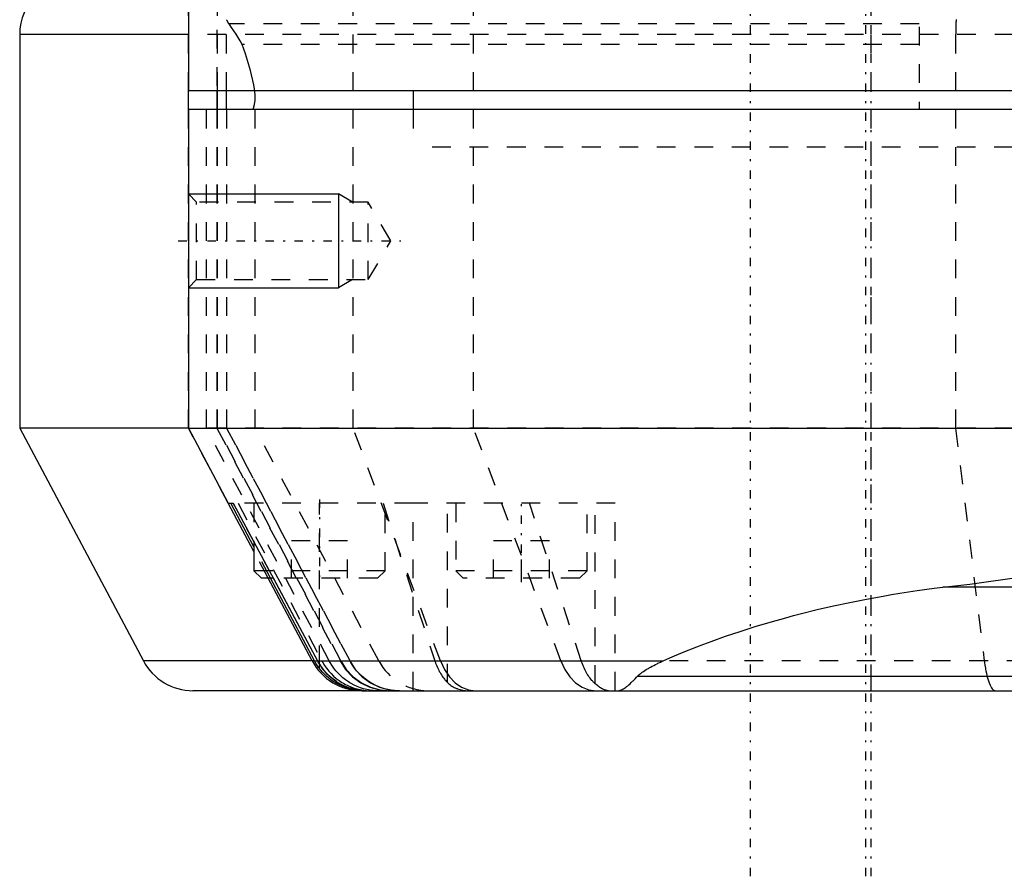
# Model space of a CAD drawing. Extents: x -545 to 345, y -109 to 109.
# Tile 5 of 15: x -158 to -105, y -109 to -63. Entities that reach past the tile are written whole.
import ezdxf

# ---------------------------------------------------------------- set-up
doc = ezdxf.new("R2010")
doc.units = 0
doc.linetypes.add('CENTER', pattern=[1.5, 0.45, -0.5, 0.05, -0.5])
doc.linetypes.add('DASHED', pattern=[2, 1, -1])
for name, color, linetype in [('AM_0', 7, 'CONTINUOUS'), ('AM_10', 7, 'CONTINUOUS'), ('AM_3', 7, 'DASHED'), ('AM_7', 7, 'CENTER')]:
    doc.layers.add(name, color=color, linetype=linetype)

msp = doc.modelspace()

# ---------------------------------------------------------------- linework, layer by layer
at = {"layer": 'AM_0', "color": 7, "linetype": 'CONTINUOUS'}
for p, q in [((-149, -61), (-149, -67)), ((-158, -64), (-158, -85)), ((-149.051, -64), (-158, -64)), ((-51, -67), (-149, -67)), ((-148.998, -68), (-148.998, -67)), ((-147.475, -67), (-147.475, -68)), ((-147.44, -68), (-147.44, -67)), ((-146.961, -68), (-146.961, -67)), ((-137, -67), (-137, -68)), ((-149, -68), (-149, -85)), ((-51, -68), (-149, -68)), ((-158, -85), (-151.402, -97.408)), ((-149.051, -85), (-158, -85)), ((-149, -85), (-146.873, -89)), ((-149, -85), (-51, -85)), ((-146.873, -89), (-146.606, -89)), ((-145.5, -91.578), (-146.871, -89)), ((-145.5, -91.326), (-146.737, -89)), ((-146.606, -89), (-142.107, -97.408)), ((-145.5, -91.067), (-145.5, -92.6)), ((-145.5, -92.6), (-145.1, -93)), ((-144.679, -92.6), (-145.5, -92.6)), ((-144.464, -93), (-145.1, -93)), ((-142.4, -97.408), (-144.744, -93)), ((-142.264, -97.408), (-144.609, -93)), ((-142.081, -97.455), (-144.464, -93.003)), ((-91.258, -93.47), (-108.742, -93.47)), ((-142.4, -97.408), (-151.402, -97.408)), ((-142.264, -97.408), (-142.4, -97.408)), ((-142.107, -97.408), (-123.666, -97.408)), ((-142, -97.821), (-142, -97.591)), ((-74.952, -98.24), (-125.048, -98.24)), ((-139.751, -99), (-148.753, -99)), ((-139.751, -99), (-60.249, -99))]:
    msp.add_line(p, q, dxfattribs=at)
for points in [[(-145.439, -67.357, 0), (-145.439, -67.304, 0), (-145.444, -67.192, 0), (-145.452, -67.075, 0), (-145.458, -67.014, 0)], [(-145.567, -68, 0), (-145.528, -67.917, 0), (-145.471, -67.722, 0), (-145.442, -67.488, 0), (-145.439, -67.357, 0)], [(-108.742, -93.47, 0), (-107.296, -93.317, 0), (-104.418, -92.906, 0), (-101.627, -92.398, 0), (-100.287, -92.13, 0)], [(-123.666, -97.408, 0), (-123.314, -97.253, 0), (-122.597, -96.949, 0), (-121.862, -96.655, 0), (-121.489, -96.512, 0), (-121.111, -96.371, 0), (-120.345, -96.097, 0), (-119.562, -95.833, 0), (-118.765, -95.58, 0), (-117.954, -95.337, 0), (-117.13, -95.105, 0), (-116.712, -94.993, 0), (-116.292, -94.884, 0), (-115.442, -94.674, 0), (-114.58, -94.475, 0), (-113.708, -94.288, 0), (-112.825, -94.113, 0), (-111.932, -93.949, 0), (-111.483, -93.871, 0), (-111.031, -93.797, 0), (-110.121, -93.657, 0), (-109.203, -93.529, 0), (-108.742, -93.47, 0)], [(-142, -97.821, 0), (-142.049, -97.755, 0), (-142.141, -97.619, 0), (-142.226, -97.479, 0), (-142.264, -97.408, 0)], [(-142.107, -97.408, 0), (-142.09, -97.439, 0), (-142.055, -97.5, 0), (-142.019, -97.561, 0), (-142, -97.591, 0)], [(-142, -97.591, 0), (-142.014, -97.569, 0), (-142.042, -97.523, 0), (-142.068, -97.478, 0), (-142.081, -97.455, 0)], [(-139.811, -98.984, 0), (-139.879, -98.976, 0), (-140.017, -98.954, 0), (-140.155, -98.924, 0), (-140.224, -98.907, 0), (-140.293, -98.888, 0), (-140.432, -98.843, 0), (-140.57, -98.792, 0), (-140.706, -98.733, 0), (-140.84, -98.666, 0), (-140.97, -98.593, 0), (-141.035, -98.554, 0), (-141.098, -98.514, 0), (-141.222, -98.427, 0), (-141.343, -98.334, 0), (-141.459, -98.234, 0), (-141.57, -98.129, 0), (-141.676, -98.018, 0), (-141.726, -97.961, 0), (-141.776, -97.902, 0), (-141.87, -97.781, 0), (-141.958, -97.656, 0), (-142, -97.591, 0)], [(-142, -97.591, 0), (-141.953, -97.664, 0), (-141.853, -97.804, 0), (-141.746, -97.938, 0), (-141.689, -98.003, 0), (-141.631, -98.066, 0), (-141.509, -98.188, 0), (-141.381, -98.302, 0), (-141.247, -98.408, 0), (-141.108, -98.507, 0), (-140.965, -98.597, 0), (-140.892, -98.638, 0), (-140.818, -98.678, 0), (-140.668, -98.75, 0), (-140.515, -98.813, 0), (-140.36, -98.867, 0), (-140.204, -98.912, 0), (-140.049, -98.947, 0), (-139.972, -98.962, 0), (-139.895, -98.973, 0), (-139.742, -98.991, 0), (-139.591, -98.999, 0), (-139.516, -99, 0)], [(-125.048, -98.24, 0), (-125.021, -98.213, 0), (-124.965, -98.161, 0), (-124.906, -98.112, 0), (-124.876, -98.088, 0), (-124.845, -98.064, 0), (-124.781, -98.017, 0), (-124.713, -97.97, 0), (-124.643, -97.923, 0), (-124.57, -97.876, 0), (-124.494, -97.83, 0), (-124.455, -97.807, 0), (-124.415, -97.784, 0), (-124.335, -97.739, 0), (-124.252, -97.694, 0), (-124.166, -97.649, 0), (-124.079, -97.604, 0), (-123.99, -97.56, 0), (-123.945, -97.538, 0), (-123.9, -97.516, 0), (-123.808, -97.473, 0), (-123.714, -97.43, 0), (-123.666, -97.408, 0)], [(-139.598, -99, 0), (-139.668, -98.999, 0), (-139.811, -98.993, 0), (-139.955, -98.979, 0), (-140.027, -98.97, 0), (-140.1, -98.959, 0), (-140.248, -98.931, 0), (-140.395, -98.895, 0), (-140.541, -98.852, 0), (-140.685, -98.801, 0), (-140.828, -98.742, 0), (-140.899, -98.71, 0), (-140.969, -98.676, 0), (-141.107, -98.601, 0), (-141.243, -98.519, 0), (-141.374, -98.43, 0), (-141.5, -98.333, 0), (-141.621, -98.23, 0), (-141.68, -98.176, 0), (-141.737, -98.121, 0), (-141.847, -98.005, 0), (-141.95, -97.884, 0), (-142, -97.821, 0)], [(-126.083, -99, 0), (-126.083, -99, 0), (-126.083, -99, 0), (-126.083, -99, 0), (-126.083, -99, 0), (-126.084, -99, 0), (-126.084, -99, 0), (-126.084, -99, 0), (-126.084, -99, 0), (-126.084, -99, 0), (-126.084, -99, 0), (-126.084, -99, 0), (-126.084, -99, 0), (-126.084, -99, 0), (-126.084, -99, 0), (-126.084, -99, 0), (-126.084, -99, 0), (-126.084, -99, 0), (-126.084, -99, 0), (-126.084, -99, 0), (-126.084, -99, 0), (-126.084, -99, 0), (-126.084, -99, 0), (-126.084, -99, 0), (-126.084, -99, 0), (-126.084, -99, 0), (-126.084, -99, 0), (-126.084, -99, 0), (-126.084, -99, 0), (-126.084, -99, 0), (-126.084, -99, 0), (-126.084, -99, 0), (-126.084, -99, 0), (-126.085, -99, 0), (-126.085, -99, 0), (-126.085, -99, 0), (-126.085, -99, 0), (-126.085, -99, 0), (-126.085, -99, 0), (-126.085, -99, 0), (-126.085, -99, 0), (-126.085, -99, 0), (-126.085, -99, 0), (-126.085, -99, 0), (-126.085, -99, 0), (-126.085, -99, 0), (-126.085, -99, 0), (-126.085, -99, 0), (-126.085, -99, 0), (-126.085, -99, 0), (-126.085, -99, 0), (-126.085, -99, 0), (-126.085, -99, 0), (-126.085, -99, 0), (-126.085, -99, 0), (-126.085, -99, 0), (-126.085, -99, 0), (-126.085, -99, 0), (-126.085, -99, 0), (-126.085, -99, 0), (-126.085, -99, 0), (-126.085, -99, 0), (-126.085, -99, 0), (-126.085, -99, 0), (-126.085, -99, 0), (-126.085, -99, 0), (-126.085, -99, 0), (-126.085, -99, 0), (-126.085, -99, 0), (-126.085, -99, 0), (-126.084, -99, 0), (-126.084, -99, 0), (-126.083, -99, 0), (-126.081, -99, 0), (-126.077, -99, 0), (-126.07, -99, 0), (-126.066, -98.999, 0), (-126.062, -98.999, 0), (-126.055, -98.999, 0), (-126.048, -98.998, 0), (-126.022, -98.995, 0), (-125.976, -98.985, 0), (-125.953, -98.978, 0), (-125.929, -98.97, 0), (-125.881, -98.95, 0), (-125.831, -98.925, 0), (-125.78, -98.896, 0), (-125.728, -98.862, 0), (-125.673, -98.823, 0), (-125.645, -98.802, 0), (-125.617, -98.78, 0), (-125.559, -98.733, 0), (-125.498, -98.68, 0), (-125.436, -98.624, 0), (-125.371, -98.563, 0), (-125.304, -98.499, 0), (-125.27, -98.465, 0), (-125.235, -98.43, 0), (-125.162, -98.357, 0), (-125.087, -98.28, 0), (-125.048, -98.24, 0)]]:
    msp.add_polyline3d(points, dxfattribs=at)
for centre, start, end in [((-155, -64), 90, 180), ((-148.753, -96), 208, 270), ((-139.751, -96), 208, 270)]:
    msp.add_arc(centre, 3, start, end, dxfattribs=at)
at = {"layer": 'AM_10', "color": 7, "linetype": 'CONTINUOUS'}
for p, q in [((-148.998, -72.5), (-140.998, -72.5)), ((-140.248, -72.933), (-140.998, -72.5)), ((-140.998, -72.5), (-140.998, -77.5)), ((-140.248, -77.067), (-140.998, -77.5)), ((-148.998, -77.5), (-140.998, -77.5))]:
    msp.add_line(p, q, dxfattribs=at)
at = {"layer": 'AM_3', "color": 6, "linetype": 'DASHED'}
for p, q in [((-148.998, -67), (-148.998, -41.454)), ((-140.211, -85), (-140.211, -60)), ((-133.783, -85), (-133.783, -60)), ((-112.57, -99), (-112.57, -60)), ((-147.475, -61.737), (-147.475, -67)), ((-147.44, -67), (-147.44, -61.736)), ((-110, -61.58), (-110, -68)), ((-146.961, -67), (-146.961, -63.203)), ((-110, -63.43), (-146.823, -63.43)), ((-50.978, -64), (-149.051, -64)), ((-108.06, -64), (-108.06, -85)), ((-110, -64.52), (-146.133, -64.52)), ((-145.439, -85), (-145.439, -67.357)), ((-148.998, -85), (-148.998, -68)), ((-148.035, -85), (-148.035, -68)), ((-147.475, -68), (-147.475, -85)), ((-147.44, -85), (-147.44, -68)), ((-146.961, -68), (-146.961, -85)), ((-146.945, -85), (-146.945, -68)), ((-137, -68), (-137, -70)), ((-63, -70), (-137, -70)), ((-148.565, -72.933), (-148.998, -72.5)), ((-139.398, -72.933), (-148.565, -72.933)), ((-148.565, -77.067), (-148.565, -72.933)), ((-138.205, -75), (-139.398, -72.933)), ((-139.398, -77.067), (-139.398, -72.933)), ((-139.398, -77.067), (-138.205, -75)), ((-148.998, -77.5), (-148.565, -77.067)), ((-148.565, -77.067), (-139.398, -77.067)), ((-50.978, -85), (-149.051, -85)), ((-146.871, -89), (-148.998, -85)), ((-141.484, -97.408), (-148.035, -85)), ((-147.475, -85), (-140.903, -97.408)), ((-140.868, -97.408), (-147.44, -85)), ((-146.961, -85), (-140.388, -97.408)), ((-140.372, -97.408), (-146.945, -85)), ((-138.841, -97.408), (-145.439, -85)), ((-135.546, -97.408), (-140.211, -85)), ((-129.118, -97.408), (-133.783, -85)), ((-108.06, -85), (-106.531, -97.408)), ((-144.464, -93.003), (-146.606, -89)), ((-137, -89), (-146.606, -89)), ((-146.351, -89), (-141.875, -97.408)), ((-145.5, -89), (-145.5, -91.067)), ((-142, -97.591), (-142, -89)), ((-138.615, -89), (-135.848, -97.408)), ((-138.5, -92.6), (-138.5, -89)), ((-137, -99), (-137, -89)), ((-126.23, -89), (-137, -89)), ((-135.17, -98.566), (-135.17, -89)), ((-134.73, -89), (-134.73, -92.6)), ((-128.036, -97.408), (-130.798, -89)), ((-127.73, -92.6), (-127.73, -89)), ((-127.29, -98.631), (-127.29, -89)), ((-126.23, -99), (-126.23, -89)), ((-144.609, -93), (-145.5, -91.326)), ((-143.49, -93), (-143.49, -91)), ((-140.51, -91), (-143.49, -91)), ((-140.51, -93), (-140.51, -91)), ((-132.72, -93), (-132.72, -91)), ((-129.74, -91), (-132.72, -91)), ((-131.23, -93), (-131.23, -91)), ((-129.74, -93), (-129.74, -91)), ((-144.744, -93), (-145.5, -91.578)), ((-138.5, -92.6), (-144.679, -92.6)), ((-138.9, -93), (-138.5, -92.6)), ((-134.73, -92.6), (-134.33, -93)), ((-127.73, -92.6), (-134.73, -92.6)), ((-128.13, -93), (-127.73, -92.6)), ((-138.9, -93), (-144.464, -93)), ((-128.13, -93), (-134.33, -93)), ((-142.4, -97.408), (-142.107, -97.408)), ((-76.334, -97.408), (-123.666, -97.408))]:
    msp.add_line(p, q, dxfattribs=at)
for points in [[(-140.903, -97.408), (-140.608, -97.861), (-140.238, -98.253), (-139.803, -98.572), (-139.319, -98.807), (-138.8, -98.951), (-138.264, -99)], [(-140.868, -97.408), (-140.573, -97.861), (-140.203, -98.253), (-139.768, -98.572), (-139.284, -98.807), (-138.765, -98.951), (-138.229, -99)], [(-140.388, -97.408), (-140.094, -97.861), (-139.723, -98.253), (-139.289, -98.572), (-138.804, -98.807), (-138.286, -98.951), (-137.75, -99)], [(-135.546, -97.408), (-135.337, -97.861), (-135.074, -98.253), (-134.765, -98.572), (-134.421, -98.807), (-134.053, -98.951), (-133.673, -99)], [(-129.118, -97.408), (-128.909, -97.861), (-128.646, -98.253), (-128.337, -98.572), (-127.994, -98.807), (-127.625, -98.951), (-127.245, -99)]]:
    msp.add_lwpolyline(points, dxfattribs=at)
for points in [[(-146.823, -63.43, 0), (-146.846, -63.398, 0), (-146.891, -63.327, 0), (-146.938, -63.247, 0), (-146.961, -63.203, 0)], [(-146.133, -64.52, 0), (-146.232, -64.338, 0), (-146.449, -63.975, 0), (-146.692, -63.612, 0), (-146.823, -63.43, 0)], [(-108.034, -63.201, 0), (-108.035, -63.222, 0), (-108.037, -63.243, 0), (-108.039, -63.286, 0), (-108.042, -63.328, 0), (-108.043, -63.349, 0), (-108.044, -63.371, 0), (-108.046, -63.413, 0), (-108.048, -63.456, 0), (-108.05, -63.499, 0), (-108.051, -63.542, 0), (-108.053, -63.586, 0), (-108.053, -63.607, 0), (-108.054, -63.629, 0), (-108.055, -63.672, 0), (-108.056, -63.716, 0), (-108.057, -63.759, 0), (-108.058, -63.803, 0), (-108.059, -63.847, 0), (-108.059, -63.869, 0), (-108.059, -63.89, 0), (-108.059, -63.934, 0), (-108.059, -63.978, 0), (-108.06, -64, 0)], [(-145.458, -67.014, 0), (-145.504, -66.686, 0), (-145.678, -65.922, 0), (-145.956, -65.02, 0), (-146.133, -64.52, 0)], [(-141.875, -97.408, 0), (-141.829, -97.491, 0), (-141.731, -97.65, 0), (-141.624, -97.803, 0), (-141.566, -97.877, 0), (-141.507, -97.949, 0), (-141.381, -98.088, 0), (-141.248, -98.218, 0), (-141.107, -98.339, 0), (-140.96, -98.451, 0), (-140.807, -98.553, 0), (-140.729, -98.6, 0), (-140.651, -98.644, 0), (-140.49, -98.725, 0), (-140.327, -98.796, 0), (-140.161, -98.856, 0), (-139.994, -98.905, 0), (-139.828, -98.943, 0), (-139.746, -98.959, 0), (-139.664, -98.972, 0), (-139.502, -98.99, 0), (-139.343, -98.999, 0), (-139.264, -99, 0)], [(-138.855, -99, 0), (-138.944, -98.999, 0), (-139.123, -98.988, 0), (-139.301, -98.966, 0), (-139.389, -98.951, 0), (-139.476, -98.934, 0), (-139.65, -98.891, 0), (-139.821, -98.838, 0), (-139.989, -98.774, 0), (-140.152, -98.7, 0), (-140.311, -98.617, 0), (-140.388, -98.572, 0), (-140.464, -98.524, 0), (-140.612, -98.422, 0), (-140.753, -98.311, 0), (-140.888, -98.192, 0), (-141.015, -98.065, 0), (-141.134, -97.931, 0), (-141.191, -97.861, 0), (-141.245, -97.789, 0), (-141.347, -97.642, 0), (-141.441, -97.488, 0), (-141.484, -97.408, 0)], [(-137.733, -99, 0), (-137.823, -98.999, 0), (-138.002, -98.988, 0), (-138.18, -98.966, 0), (-138.269, -98.951, 0), (-138.357, -98.934, 0), (-138.532, -98.891, 0), (-138.703, -98.838, 0), (-138.871, -98.774, 0), (-139.035, -98.7, 0), (-139.195, -98.617, 0), (-139.272, -98.572, 0), (-139.349, -98.524, 0), (-139.497, -98.422, 0), (-139.638, -98.311, 0), (-139.773, -98.192, 0), (-139.901, -98.065, 0), (-140.021, -97.931, 0), (-140.077, -97.861, 0), (-140.132, -97.789, 0), (-140.235, -97.641, 0), (-140.329, -97.487, 0), (-140.372, -97.408, 0)], [(-135.848, -97.408, 0), (-135.835, -97.448, 0), (-135.807, -97.527, 0), (-135.777, -97.605, 0), (-135.762, -97.643, 0), (-135.746, -97.681, 0), (-135.714, -97.756, 0), (-135.68, -97.829, 0), (-135.645, -97.9, 0), (-135.61, -97.968, 0), (-135.573, -98.034, 0), (-135.555, -98.065, 0), (-135.537, -98.096, 0), (-135.5, -98.156, 0), (-135.461, -98.215, 0), (-135.42, -98.273, 0), (-135.377, -98.33, 0), (-135.333, -98.386, 0), (-135.311, -98.413, 0), (-135.288, -98.44, 0), (-135.242, -98.492, 0), (-135.194, -98.542, 0), (-135.17, -98.566, 0)], [(-127.29, -98.631, 0), (-127.316, -98.607, 0), (-127.368, -98.557, 0), (-127.42, -98.504, 0), (-127.445, -98.477, 0), (-127.47, -98.449, 0), (-127.519, -98.39, 0), (-127.567, -98.33, 0), (-127.613, -98.268, 0), (-127.656, -98.205, 0), (-127.698, -98.141, 0), (-127.718, -98.109, 0), (-127.737, -98.076, 0), (-127.777, -98.008, 0), (-127.816, -97.936, 0), (-127.853, -97.861, 0), (-127.89, -97.783, 0), (-127.926, -97.702, 0), (-127.943, -97.661, 0), (-127.96, -97.62, 0), (-127.992, -97.536, 0), (-128.022, -97.451, 0), (-128.036, -97.408, 0)], [(-106.531, -97.408, 0), (-106.521, -97.488, 0), (-106.5, -97.642, 0), (-106.476, -97.79, 0), (-106.464, -97.861, 0), (-106.451, -97.931, 0), (-106.423, -98.066, 0), (-106.394, -98.193, 0), (-106.363, -98.312, 0), (-106.33, -98.423, 0), (-106.297, -98.525, 0), (-106.279, -98.572, 0), (-106.261, -98.617, 0), (-106.225, -98.701, 0), (-106.188, -98.774, 0), (-106.149, -98.838, 0), (-106.11, -98.891, 0), (-106.071, -98.934, 0), (-106.051, -98.951, 0), (-106.03, -98.966, 0), (-105.99, -98.988, 0), (-105.949, -98.999, 0), (-105.929, -99, 0)], [(-135.17, -98.566, 0), (-135.146, -98.589, 0), (-135.096, -98.634, 0), (-135.044, -98.676, 0), (-135.017, -98.697, 0), (-134.99, -98.716, 0), (-134.935, -98.754, 0), (-134.877, -98.789, 0), (-134.819, -98.821, 0), (-134.758, -98.851, 0), (-134.696, -98.878, 0), (-134.664, -98.89, 0), (-134.632, -98.902, 0), (-134.567, -98.924, 0), (-134.501, -98.943, 0), (-134.432, -98.959, 0), (-134.363, -98.973, 0), (-134.291, -98.983, 0), (-134.255, -98.988, 0), (-134.219, -98.992, 0), (-134.145, -98.997, 0), (-134.07, -99, 0), (-134.033, -99, 0)], [(-126.575, -99, 0), (-126.59, -99, 0), (-126.622, -98.997, 0), (-126.655, -98.993, 0), (-126.672, -98.99, 0), (-126.69, -98.986, 0), (-126.725, -98.977, 0), (-126.762, -98.965, 0), (-126.799, -98.952, 0), (-126.838, -98.936, 0), (-126.878, -98.917, 0), (-126.898, -98.907, 0), (-126.918, -98.897, 0), (-126.96, -98.874, 0), (-127.002, -98.848, 0), (-127.045, -98.821, 0), (-127.089, -98.791, 0), (-127.133, -98.759, 0), (-127.155, -98.742, 0), (-127.177, -98.725, 0), (-127.222, -98.689, 0), (-127.267, -98.651, 0), (-127.29, -98.631, 0)], [(-139.516, -99, 0), (-139.565, -99, 0), (-139.663, -98.996, 0), (-139.761, -98.989, 0), (-139.811, -98.984, 0)]]:
    msp.add_polyline3d(points, dxfattribs=at)
msp.add_arc((-136.192, -96), 3, 208, 270, dxfattribs=at)
at = {"layer": 'AM_7', "color": 4, "linetype": 'CENTER'}
for p, q in [((-118.998, -108.9), (-118.998, 108.9)), ((-112.857, -108.9), (-112.857, 108.9)), ((-112.57, -108.9), (-112.57, 108.9)), ((-149.538, -75), (-137.665, -75)), ((-142, -88.8), (-142, -93.2)), ((-131.23, -93.2), (-131.23, -88.8))]:
    msp.add_line(p, q, dxfattribs=at)

doc.saveas('drawing.dxf')
